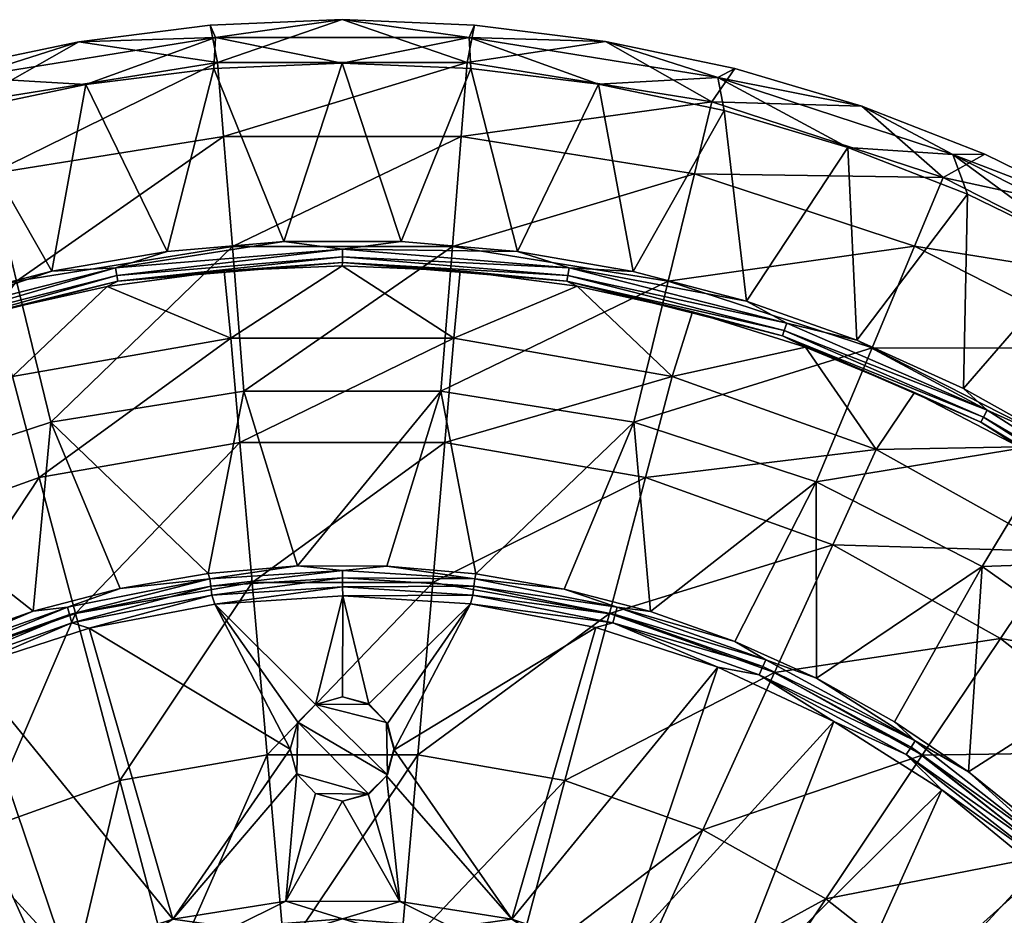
# Model space of a CAD drawing. Header units: inches. Extents: x -230 to 230, y -230 to 230.
# Tile 11 of 12: x -46 to 95, y 101 to 230. Entities that reach past the tile are written whole.
import ezdxf

# ---------------------------------------------------------------- set-up
doc = ezdxf.new("R2010")
doc.units = ezdxf.units.IN
doc.header["$MEASUREMENT"] = 0
doc.layers.add('Layer 1', color=7, linetype='Continuous')

# ---------------------------------------------------------------- blocks, each defined once
blk = doc.blocks.new('Matty tondo-R')
at = {"color": 9, "true_color": 0xc0c0c0}
mesh = blk.add_polyface(dxfattribs=at)
corners = [(0, 196.79, 3.32), (-32.57, 194.07, 3.32), (-8.39, 197.87, 3.84), (-25.15, 196.44, 3.84), (-41.7, 193.61, 3.84), (-32.39, 192.97, 2.44), (0, 195.67, 2.44), (0, 194.85, 1.29), (-32.25, 192.16, 1.29), (-33.79, 191.41), (-50.37, 187.72), (-16.97, 193.64), (-0.04, 194.39), (-37.84, 226.56, 5.26), (-19, 228.93, 5.26), (-18.2, 227.15, 9.37), (-53.92, 221.41, 9.37), (-36.82, 220.42, 10.34), (-18.48, 222.71, 10.34), (-0.03, 223.48, 10.34), (-0.03, 229.72, 5.26), (-15.8, 197.17, -173.5), (-14.13, 176.4, -230.56), (15.8, 197.17, -173.5), (-46.8, 192.19, -173.5), (-41.87, 171.94, -230.56), (-50.55, 207.58, -114.72), (-17.06, 212.96, -114.72), (-17.92, 223.59, -54.91), (17.06, 212.96, -114.72), (-53.07, 217.93, -54.91), (17.92, 223.59, -54.91), (-16.03, 183.98, -34.51), (-47.37, 178.49, -34.51), (16.03, 183.98, -34.51), (-14.72, 169.01, -68.16)]
mesh.append_faces([[corners[k] for k in face] for face in [(0, 1, 2), (3, 2, 1), (1, 4, 3), (0, 5, 1), (0, 6, 5), (6, 7, 8), (6, 8, 5), (8, 9, 10), (8, 11, 9), (7, 12, 11), (8, 7, 11), (13, 14, 15), (13, 15, 16), (15, 17, 16), (18, 17, 15), (18, 15, 19), (15, 14, 20), (21, 22, 23), (24, 25, 21), (26, 27, 28), (21, 25, 22), (24, 21, 27), (26, 24, 27), (27, 21, 29), (28, 13, 30), (26, 28, 30), (27, 31, 28), (28, 14, 13), (28, 20, 14), (9, 32, 33), (34, 35, 32), (11, 32, 9), (12, 32, 11), (2, 18, 19), (17, 18, 3), (2, 3, 18), (17, 3, 4)]], dxfattribs={"color": 9})
mesh = blk.add_polyface(dxfattribs=at)
corners = [(41.77, 193.57, 3.84), (32.57, 194.07, 3.32), (25.17, 196.44, 3.84), (0, 196.79, 3.32), (-8.39, 197.87, 3.84), (8.44, 197.87, 3.84), (0, 195.67, 2.44), (16.93, 193.65), (32.25, 192.16, 1.29), (33.73, 191.44), (32.39, 192.97, 2.44), (0, 194.85, 1.29), (-0.04, 194.39), (18.2, 227.15, 9.37), (18.96, 228.93, 5.26), (37.79, 226.59, 5.26), (-0.03, 229.72, 5.26), (-18.2, 227.15, 9.37), (-0.03, 223.48, 10.34), (18.44, 222.72, 10.34), (36.76, 220.44, 10.34), (46.8, 192.19, -173.5), (15.8, 197.17, -173.5), (14.13, 176.4, -230.56), (-14.13, 176.4, -230.56), (-15.8, 197.17, -173.5), (17.06, 212.96, -114.72), (50.55, 207.58, -114.72), (17.92, 223.59, -54.91), (-17.06, 212.96, -114.72), (53.07, 217.93, -54.91), (-17.92, 223.59, -54.91), (16.03, 183.98, -34.51), (-16.03, 183.98, -34.51), (47.37, 178.49, -34.51)]
mesh.append_faces([[corners[k] for k in face] for face in [(0, 1, 2), (2, 1, 3), (4, 5, 3), (3, 5, 2), (6, 3, 1), (7, 8, 9), (1, 10, 6), (10, 8, 11), (10, 11, 6), (12, 11, 7), (11, 8, 7), (13, 14, 15), (14, 13, 16), (16, 13, 17), (18, 13, 19), (17, 13, 18), (20, 19, 13), (21, 22, 23), (22, 24, 23), (25, 22, 26), (22, 27, 26), (28, 29, 26), (26, 30, 28), (28, 14, 16), (31, 28, 16), (14, 28, 15), (28, 30, 15), (7, 32, 12), (32, 33, 12), (32, 7, 9), (34, 32, 9), (5, 19, 2), (19, 5, 18), (2, 20, 0), (19, 20, 2), (4, 18, 5)]], dxfattribs={"color": 9})
mesh = blk.add_polyface(dxfattribs=at)
corners = [(-41.7, 193.61, 3.84), (-32.57, 194.07, 3.32), (-63.82, 186.15, 3.32), (-57.98, 189.39, 3.84), (-73.85, 183.79, 3.84), (-63.46, 185.09, 2.44), (-92.61, 173.64, 3.32), (-63.19, 184.31, 1.29), (-91.69, 171.92, 1.29), (-32.25, 192.16, 1.29), (-32.39, 192.97, 2.44), (-92.08, 172.65, 2.44), (-82.19, 176.11), (-50.37, 187.72), (-66.51, 182.61), (-53.92, 221.41, 9.37), (-74.63, 217.22, 5.26), (-56.44, 222.65, 5.26), (-87.65, 210.35, 9.37), (-72.6, 211.33, 10.34), (-54.91, 216.61, 10.34), (-36.82, 220.42, 10.34), (-37.84, 226.56, 5.26), (-46.8, 192.19, -173.5), (-76.08, 182.59, -173.5), (-68.06, 163.35, -230.56), (-82.17, 197.21, -114.72), (-50.55, 207.58, -114.72), (-53.07, 217.93, -54.91), (-86.27, 207.05, -54.91), (-47.37, 178.49, -34.51), (-33.79, 191.41), (-89.8, 204.61, 10.34)]
mesh.append_faces([[corners[k] for k in face] for face in [(0, 1, 2), (2, 3, 0), (3, 2, 4), (2, 1, 5), (6, 4, 2), (7, 8, 5), (9, 7, 10), (2, 5, 11), (1, 10, 5), (12, 8, 7), (5, 8, 11), (13, 7, 9), (10, 7, 5), (7, 14, 12), (7, 13, 14), (15, 16, 17), (18, 16, 15), (18, 15, 19), (15, 20, 19), (20, 15, 21), (15, 17, 22), (23, 24, 25), (26, 27, 28), (24, 23, 27), (26, 24, 27), (28, 16, 29), (26, 28, 29), (28, 17, 16), (28, 22, 17), (13, 30, 14), (31, 30, 13), (0, 20, 21), (20, 3, 19), (3, 20, 0), (32, 19, 4), (3, 4, 19)]], dxfattribs={"color": 9})
mesh = blk.add_polyface(dxfattribs=at)
corners = [(63.82, 186.15, 3.32), (32.57, 194.07, 3.32), (58.04, 189.32, 3.84), (73.87, 183.72, 3.84), (41.77, 193.57, 3.84), (92.61, 173.64, 3.32), (32.39, 192.97, 2.44), (50.29, 187.78), (63.19, 184.31, 1.29), (66.5, 182.69), (63.46, 185.09, 2.44), (32.25, 192.16, 1.29), (33.73, 191.44), (53.92, 221.41, 9.37), (54.84, 216.66, 10.34), (36.76, 220.44, 10.34), (37.79, 226.59, 5.26), (56.37, 222.7, 5.26), (87.65, 210.35, 9.37), (74.59, 217.29, 5.26), (18.2, 227.15, 9.37), (72.57, 211.39, 10.34), (46.8, 192.19, -173.5), (76.08, 182.59, -173.5), (82.17, 197.21, -114.72), (53.07, 217.93, -54.91), (41.87, 171.94, -230.56), (15.8, 197.17, -173.5), (50.55, 207.58, -114.72), (17.06, 212.96, -114.72), (86.27, 207.05, -54.91), (47.37, 178.49, -34.51), (89.78, 204.68, 10.34)]
mesh.append_faces([[corners[k] for k in face] for face in [(0, 1, 2), (3, 0, 2), (4, 2, 1), (0, 3, 5), (0, 6, 1), (7, 8, 9), (10, 0, 5), (6, 0, 10), (10, 8, 11), (11, 6, 10), (12, 11, 7), (11, 8, 7), (13, 14, 15), (16, 17, 13), (18, 13, 19), (17, 19, 13), (20, 16, 13), (20, 13, 15), (21, 14, 13), (13, 18, 21), (22, 23, 24), (17, 16, 25), (26, 23, 22), (27, 22, 28), (22, 24, 28), (25, 29, 28), (30, 28, 24), (28, 30, 25), (17, 25, 19), (25, 30, 19), (12, 7, 31), (31, 7, 9), (21, 3, 2), (2, 4, 14), (32, 3, 21), (21, 2, 14), (14, 4, 15)]], dxfattribs={"color": 9})
mesh = blk.add_polyface(dxfattribs=at)
corners = [(92.08, 172.65, 2.44), (91.69, 171.92, 1.29), (63.19, 184.31, 1.29), (73.87, 183.72, 3.84), (89.2, 176.78, 3.84), (92.61, 173.64, 3.32), (103.87, 168.59, 3.84), (118.07, 157.43, 3.32), (63.46, 185.09, 2.44), (117.4, 156.54, 2.44), (82.15, 176.2), (97.21, 168.37), (116.91, 155.88, 1.29), (74.59, 217.29, 5.26), (92.28, 210.39, 5.26), (87.65, 210.35, 9.37), (89.78, 204.68, 10.34), (72.57, 211.39, 10.34), (118.34, 194.75, 9.37), (122.26, 187.09, 10.34), (106.37, 196.57, 10.34), (109.34, 202.05, 5.26), (125.67, 192.31, 5.26), (110.94, 182.58, -114.72), (76.08, 182.59, -173.5), (102.72, 169.04, -173.5), (86.27, 207.05, -54.91), (68.06, 163.35, -230.56), (116.48, 191.69, -54.91), (82.17, 197.21, -114.72), (126.08, 152.42, -173.5), (136.17, 164.62, -114.72), (142.97, 172.83, -54.91), (76.67, 168.01, -34.51), (102.88, 153.36, -34.51), (117.79, 159.19, 3.84)]
mesh.append_faces([[corners[k] for k in face] for face in [(0, 1, 2), (3, 4, 5), (6, 5, 4), (5, 6, 7), (7, 0, 5), (5, 0, 8), (7, 9, 0), (10, 1, 11), (11, 1, 12), (9, 1, 0), (13, 14, 15), (16, 17, 15), (18, 19, 20), (15, 14, 21), (21, 22, 18), (18, 15, 21), (20, 16, 15), (15, 18, 20), (23, 24, 25), (26, 14, 13), (27, 25, 24), (21, 28, 22), (24, 23, 29), (25, 30, 31), (25, 31, 23), (28, 29, 23), (29, 28, 26), (32, 28, 23), (14, 26, 21), (26, 28, 21), (33, 10, 11), (34, 33, 11), (3, 16, 4), (4, 16, 20), (20, 19, 6), (19, 35, 6), (4, 20, 6)]], dxfattribs={"color": 9})
mesh = blk.add_polyface(dxfattribs=at)
corners = [(-41.87, 171.94, -230.56), (-44.38, 144.8, -285.31), (-31.92, 148.05, -285.31), (-68.06, 163.35, -230.56), (-56.48, 140.53, -285.31), (-68.21, 135.22, -285.31), (-91.89, 151.23, -230.56), (-79.41, 128.96, -285.31), (-76.08, 182.59, -173.5), (-46.8, 192.19, -173.5), (-38.34, 144.47, -99.73), (-51.75, 113.39, -128.08), (-62.05, 135.98, -99.73), (-70.43, 154.34, -68.16), (-94.51, 140.88, -68.16), (-76.67, 168.01, -34.51), (-43.52, 163.97, -68.16), (-47.37, 178.49, -34.51), (-83.27, 124.12, -99.73), (-66.51, 182.61), (-16.03, 183.98, -34.51), (-82.19, 176.11), (-53.79, 136.71, -288), (-36.36, 142.36, -288), (-38.85, 143.12, -287.82), (-59.87, 135.67, -287.82), (-70.43, 128.93, -288), (-80.99, 124.22, -287.82), (-39.47, 145.38, -286.4), (-60.81, 137.82, -286.4), (-60.38, 136.84, -287.27), (-81.69, 125.29, -287.27), (-39.19, 144.34, -287.27), (-82.27, 126.19, -286.4)]
mesh.append_faces([[corners[k] for k in face] for face in [(0, 1, 2), (1, 0, 3), (4, 1, 3), (4, 3, 5), (6, 5, 3), (6, 7, 5), (8, 6, 3), (9, 3, 0), (10, 11, 12), (13, 14, 15), (16, 13, 17), (12, 18, 13), (10, 12, 16), (12, 13, 16), (19, 17, 15), (17, 13, 15), (20, 16, 17), (19, 15, 21), (22, 23, 24), (25, 26, 22), (25, 22, 24), (25, 27, 26), (28, 2, 1), (5, 29, 4), (30, 27, 25), (27, 30, 31), (25, 24, 32), (25, 32, 30), (29, 31, 30), (31, 29, 33), (28, 30, 32), (28, 29, 30), (7, 33, 5), (33, 29, 5), (4, 29, 1), (29, 28, 1)]], dxfattribs={"color": 9})
mesh = blk.add_polyface(dxfattribs=at)
corners = [(63.19, 184.31, 1.29), (63.46, 185.09, 2.44), (92.08, 172.65, 2.44), (66.5, 182.69), (82.15, 176.2), (91.69, 171.92, 1.29), (44.27, 144.74, -285.31), (41.87, 171.94, -230.56), (31.84, 147.98, -285.31), (68.06, 163.35, -230.56), (56.38, 140.46, -285.31), (68.08, 135.18, -285.31), (91.89, 151.23, -230.56), (46.8, 192.19, -173.5), (14.13, 176.4, -230.56), (76.08, 182.59, -173.5), (62.05, 135.98, -99.73), (31.97, 120.47, -128.08), (38.34, 144.47, -99.73), (76.67, 168.01, -34.51), (12.97, 148.9, -99.73), (43.52, 163.97, -68.16), (70.43, 154.34, -68.16), (94.51, 140.88, -68.16), (14.72, 169.01, -68.16), (47.37, 178.49, -34.51), (39.47, 145.38, -286.4), (60.81, 137.82, -286.4), (36.4, 142.45, -288), (53.92, 136.78, -288), (38.85, 143.12, -287.82), (59.87, 135.67, -287.82), (60.38, 136.84, -287.27), (70.58, 128.97, -288), (18.73, 147.11, -287.82), (39.19, 144.34, -287.27), (82.27, 126.19, -286.4), (81.69, 125.29, -287.27), (18.89, 148.37, -287.27), (79.3, 128.91, -285.31)]
mesh.append_faces([[corners[k] for k in face] for face in [(0, 1, 2), (3, 0, 4), (0, 5, 4), (6, 7, 8), (7, 6, 9), (9, 6, 10), (9, 11, 12), (10, 11, 9), (13, 14, 7), (15, 7, 9), (16, 17, 18), (3, 4, 19), (18, 20, 21), (16, 18, 22), (18, 21, 22), (23, 16, 22), (24, 25, 21), (21, 19, 22), (19, 21, 25), (19, 25, 3), (8, 26, 6), (27, 11, 10), (28, 29, 30), (30, 31, 32), (33, 31, 29), (29, 31, 30), (34, 30, 35), (11, 27, 36), (30, 32, 35), (31, 37, 32), (26, 38, 35), (27, 35, 32), (35, 27, 26), (32, 36, 27), (6, 26, 10), (26, 27, 10), (39, 11, 36)]], dxfattribs={"color": 9})
mesh = blk.add_polyface(dxfattribs=at)
corners = [(-14.13, 176.4, -230.56), (-6.45, 151.29, -285.31), (14.13, 176.4, -230.56), (-19.27, 150.21, -285.31), (-41.87, 171.94, -230.56), (-31.92, 148.05, -285.31), (-31.97, 120.47, -128.08), (-38.34, 144.47, -99.73), (-12.97, 148.9, -99.73), (12.97, 148.9, -99.73), (-10.82, 124.17, -128.08), (-14.72, 169.01, -68.16), (-43.52, 163.97, -68.16), (-16.03, 183.98, -34.51), (14.72, 169.01, -68.16), (-18.3, 145.81, -288), (-6.38, 128.88, -288), (-3.88, 131.38, -288), (0.05, 146.98, -288), (0, 132.5, -288), (-7.5, 125, -288), (-36.36, 142.36, -288), (-18.73, 147.11, -287.82), (-38.85, 143.12, -287.82), (-18.89, 148.37, -287.27), (-19.03, 149.43, -286.4), (-39.19, 144.34, -287.27), (0, 148.29, -287.82), (0, 149.57, -287.27), (-39.47, 145.38, -286.4), (0, 150.64, -286.4), (3.69, 131.43, -273), (0, 132.5, -273), (-3.88, 131.38, -273), (-6.38, 128.88, -273)]
mesh.append_faces([[corners[k] for k in face] for face in [(0, 1, 2), (0, 3, 1), (0, 4, 3), (3, 4, 5), (6, 7, 8), (8, 9, 10), (11, 12, 13), (6, 8, 10), (8, 7, 11), (7, 12, 11), (8, 11, 14), (15, 16, 17), (18, 17, 19), (15, 17, 18), (15, 20, 16), (21, 20, 15), (22, 23, 21), (24, 25, 26), (21, 15, 22), (22, 15, 27), (27, 15, 18), (23, 22, 24), (24, 26, 23), (22, 27, 28), (22, 28, 24), (5, 29, 25), (26, 25, 29), (30, 24, 28), (30, 25, 24), (25, 3, 5), (25, 1, 3), (25, 30, 1), (31, 32, 33), (16, 34, 17), (19, 17, 33), (34, 33, 17), (19, 33, 32)]], dxfattribs={"color": 9})
mesh = blk.add_polyface(dxfattribs=at)
corners = [(3.69, 131.43, -273), (3.81, 131.48, -288), (0, 132.5, -273), (6.46, 128.68, -288), (6.33, 128.82, -273), (0, 132.5, -288), (19.19, 150.16, -285.31), (41.87, 171.94, -230.56), (14.13, 176.4, -230.56), (6.38, 151.27, -285.31), (31.84, 147.98, -285.31), (-6.45, 151.29, -285.31), (38.34, 144.47, -99.73), (10.82, 124.17, -128.08), (12.97, 148.9, -99.73), (-10.82, 124.17, -128.08), (31.97, 120.47, -128.08), (-12.97, 148.9, -99.73), (14.72, 169.01, -68.16), (43.52, 163.97, -68.16), (-14.72, 169.01, -68.16), (16.03, 183.98, -34.51), (47.37, 178.49, -34.51), (0.05, 146.98, -288), (18.38, 145.85, -288), (7.42, 124.87, -288), (36.4, 142.45, -288), (18.73, 147.11, -287.82), (0, 148.29, -287.82), (38.85, 143.12, -287.82), (18.89, 148.37, -287.27), (0, 149.57, -287.27), (39.19, 144.34, -287.27), (19.03, 149.43, -286.4), (0, 150.64, -286.4), (39.47, 145.38, -286.4), (-3.88, 131.38, -273)]
mesh.append_faces([[corners[k] for k in face] for face in [(0, 1, 2), (3, 0, 4), (1, 5, 2), (3, 1, 0), (6, 7, 8), (8, 9, 6), (6, 10, 7), (9, 8, 11), (12, 13, 14), (15, 14, 13), (13, 12, 16), (14, 17, 18), (14, 18, 19), (20, 21, 18), (22, 18, 21), (23, 1, 24), (24, 25, 26), (3, 24, 1), (3, 25, 24), (5, 1, 23), (23, 27, 28), (24, 27, 23), (29, 27, 24), (26, 29, 24), (28, 27, 30), (28, 30, 31), (27, 32, 30), (31, 30, 33), (31, 33, 34), (30, 35, 33), (34, 9, 11), (33, 6, 9), (34, 33, 9), (6, 33, 10), (33, 35, 10), (0, 36, 4)]], dxfattribs={"color": 9})
mesh = blk.add_polyface(dxfattribs=at)
corners = [(117.4, 156.54, 2.44), (116.91, 155.88, 1.29), (91.69, 171.92, 1.29), (103.87, 168.59, 3.84), (117.79, 159.19, 3.84), (118.07, 157.43, 3.32), (130.89, 148.62, 3.84), (139.73, 138.57, 3.32), (138.94, 137.78, 2.44), (111.53, 159.23), (97.21, 168.37), (124.96, 148.92), (79.3, 128.91, -285.31), (91.89, 151.23, -230.56), (68.08, 135.18, -285.31), (89.94, 121.73, -285.31), (99.95, 113.66, -285.31), (112.79, 136.36, -230.56), (109.22, 104.79, -285.31), (130.47, 119.56, -230.56), (126.08, 152.42, -173.5), (102.72, 169.04, -173.5), (68.06, 163.35, -230.56), (83.27, 124.12, -99.73), (115.14, 124.59, -68.16), (101.44, 109.77, -99.73), (102.88, 153.36, -34.51), (69.44, 103.51, -128.08), (62.05, 135.98, -99.73), (94.51, 140.88, -68.16), (132.06, 106.49, -68.16), (70.43, 154.34, -68.16), (76.67, 168.01, -34.51), (125.34, 135.63, -34.51), (80.99, 124.22, -287.82), (101.17, 108.43, -287.82), (102.04, 109.36, -287.27), (86.11, 119.16, -288), (81.69, 125.29, -287.27), (102.77, 110.14, -286.4), (82.27, 126.19, -286.4)]
mesh.append_faces([[corners[k] for k in face] for face in [(0, 1, 2), (3, 4, 5), (5, 4, 6), (7, 0, 5), (8, 1, 0), (1, 9, 10), (1, 11, 9), (12, 13, 14), (13, 12, 15), (15, 16, 17), (13, 15, 17), (18, 19, 16), (16, 19, 17), (13, 20, 21), (22, 13, 21), (20, 13, 17), (23, 24, 25), (10, 9, 26), (23, 25, 27), (23, 28, 29), (24, 23, 29), (30, 25, 24), (31, 26, 29), (26, 31, 32), (29, 33, 24), (33, 29, 26), (26, 9, 11), (33, 26, 11), (34, 35, 36), (37, 35, 34), (34, 36, 38), (39, 38, 36), (38, 39, 40), (40, 15, 12), (16, 15, 39), (15, 40, 39)]], dxfattribs={"color": 9})
mesh = blk.add_polyface(dxfattribs=at)
corners = [(-69.44, 103.51, -128.08), (-65.16, 70.51, -152.25), (-84.59, 91.54, -128.08), (-24.63, 92.8, -152.25), (-26.84, 58.81, -171.58), (-39.86, 87.34, -152.25), (-51.75, 113.39, -128.08), (-53.48, 79.73, -152.25), (-74.74, 60.26, -152.25), (-31.97, 120.47, -128.08), (-83.27, 124.12, -99.73), (-62.05, 135.98, -99.73), (-38.34, 144.47, -99.73), (-46.77, 86.94, -284.74), (-34.07, 92.66, -284.74), (-32.8, 95.13, -287.1), (-20.73, 96.54, -284.74), (-39.83, 95.49, -288), (-24.35, 100.57, -288), (-50.41, 87.08, -287.1), (-58.56, 79.48, -284.74), (-67.4, 74.71, -287.1), (-67.65, 78.29, -288), (-54.41, 88.01, -288), (-69.16, 70.45, -284.74), (-70.43, 128.93, -288), (-85.99, 119.12, -288), (-53.79, 136.71, -288), (-36.36, 142.36, -288), (-80.99, 124.22, -287.82), (-55.45, 71.54, -262.51), (-40.79, 80.8, -262.51), (-26.22, 86.63, -262.51), (-37.06, 73.41, -240.27), (-23.82, 78.7, -240.27)]
mesh.append_faces([[corners[k] for k in face] for face in [(0, 1, 2), (3, 4, 5), (0, 6, 7), (8, 2, 1), (6, 9, 5), (1, 0, 7), (7, 6, 5), (5, 9, 3), (10, 11, 0), (0, 2, 10), (0, 11, 6), (6, 12, 9), (13, 14, 15), (15, 14, 16), (17, 15, 18), (19, 13, 15), (13, 19, 20), (20, 19, 21), (22, 21, 23), (21, 24, 20), (19, 23, 21), (23, 19, 17), (19, 15, 17), (23, 25, 26), (27, 18, 28), (25, 17, 27), (18, 27, 17), (17, 25, 23), (23, 26, 22), (26, 25, 29), (20, 30, 13), (31, 14, 13), (30, 31, 13), (32, 14, 31), (33, 32, 31), (33, 34, 32)]], dxfattribs={"color": 9})
mesh = blk.add_polyface(dxfattribs=at)
corners = [(-8.33, 95.64, -152.25), (-16.58, 62.48, -171.58), (-24.63, 92.8, -152.25), (8.33, 95.64, -152.25), (-5.61, 64.39, -171.58), (-31.97, 120.47, -128.08), (-10.82, 124.17, -128.08), (10.82, 124.17, -128.08), (0, 100.62, -287.1), (-15.75, 99.38, -287.1), (-6.92, 98.53, -284.74), (-32.8, 95.13, -287.1), (-20.73, 96.54, -284.74), (-8.12, 103.15, -288), (-24.35, 100.57, -288), (-6.52, 121.46, -288), (-7.5, 125, -288), (-36.36, 142.36, -288), (-3.88, 118.62, -288), (0, 117.5, -288), (-26.22, 86.63, -262.51), (-34.07, 92.66, -284.74), (0, 90.51, -262.51), (-12.49, 89.64, -262.51), (-23.82, 78.7, -240.27), (-11.35, 81.44, -240.27), (0, 82.23, -240.27), (-10.21, 73.24, -218.04), (-6.52, 121.46, -273), (3.81, 118.52, -273), (-6.38, 128.88, -273), (-7.5, 125, -273), (-3.88, 118.62, -273), (6.46, 121.32, -273), (-3.88, 131.38, -273), (-6.38, 128.88, -288), (0, 117.5, -273)]
mesh.append_faces([[corners[k] for k in face] for face in [(0, 1, 2), (3, 4, 0), (5, 6, 2), (6, 7, 0), (2, 6, 0), (8, 9, 10), (11, 12, 9), (10, 9, 12), (9, 13, 14), (11, 9, 14), (9, 8, 13), (15, 14, 13), (14, 16, 17), (18, 13, 19), (15, 16, 14), (18, 15, 13), (20, 12, 21), (22, 10, 23), (23, 12, 20), (23, 10, 12), (24, 23, 20), (25, 22, 23), (24, 25, 23), (25, 26, 22), (25, 27, 26), (28, 29, 30), (28, 30, 31), (32, 29, 28), (33, 34, 30), (31, 35, 16), (30, 35, 31), (28, 31, 16), (15, 32, 28), (28, 16, 15), (32, 18, 36), (18, 32, 15), (18, 19, 36)]], dxfattribs={"color": 9})
mesh = blk.add_polyface(dxfattribs=at)
corners = [(7.42, 124.87, -288), (6.46, 128.68, -288), (6.33, 128.82, -273), (6.46, 121.32, -273), (3.81, 118.52, -273), (3.69, 118.57, -288), (6.33, 121.18, -288), (7.42, 125.13, -273), (0, 117.5, -288), (0, 117.5, -273), (10.82, 124.17, -128.08), (31.97, 120.47, -128.08), (8.33, 95.64, -152.25), (-8.33, 95.64, -152.25), (24.63, 92.8, -152.25), (15.75, 99.38, -287.1), (20.79, 96.63, -284.74), (32.8, 95.13, -287.1), (0, 100.62, -287.1), (7.02, 98.56, -284.74), (-6.92, 98.53, -284.74), (8.27, 103.13, -288), (-8.12, 103.15, -288), (24.35, 100.57, -288), (36.4, 142.45, -288), (12.49, 89.64, -262.51), (0, 90.51, -262.51), (26.22, 86.63, -262.51), (0, 82.23, -240.27), (11.35, 81.44, -240.27), (-3.88, 118.62, -273), (-6.38, 128.88, -273), (-3.88, 131.38, -273)]
mesh.append_faces([[corners[k] for k in face] for face in [(0, 1, 2), (3, 4, 5), (6, 7, 3), (8, 4, 9), (4, 8, 5), (6, 0, 7), (6, 3, 5), (0, 2, 7), (10, 11, 12), (10, 12, 13), (11, 14, 12), (15, 16, 17), (18, 19, 15), (16, 15, 19), (20, 19, 18), (18, 21, 22), (15, 23, 21), (18, 15, 21), (15, 17, 23), (6, 23, 0), (5, 8, 21), (21, 8, 22), (23, 6, 21), (21, 6, 5), (24, 0, 23), (19, 25, 16), (26, 19, 20), (25, 27, 16), (26, 25, 19), (28, 25, 26), (29, 27, 25), (28, 29, 25), (2, 3, 7), (9, 4, 30), (4, 3, 31), (3, 2, 32)]], dxfattribs={"color": 9})
mesh = blk.add_polyface(dxfattribs=at)
corners = [(39.86, 87.34, -152.25), (16.58, 62.48, -171.58), (24.63, 92.8, -152.25), (83.27, 124.12, -99.73), (51.75, 113.39, -128.08), (62.05, 135.98, -99.73), (31.97, 120.47, -128.08), (69.44, 103.51, -128.08), (84.59, 91.54, -128.08), (53.48, 79.73, -152.25), (65.16, 70.51, -152.25), (50.41, 87.08, -287.1), (32.8, 95.13, -287.1), (34.19, 92.73, -284.74), (20.79, 96.63, -284.74), (39.98, 95.43, -288), (58.68, 79.52, -284.74), (67.4, 74.71, -287.1), (46.92, 86.98, -284.74), (24.35, 100.57, -288), (54.53, 87.93, -288), (67.65, 78.29, -288), (70.58, 128.97, -288), (53.92, 136.78, -288), (36.4, 142.45, -288), (86.11, 119.16, -288), (80.99, 124.22, -287.82), (81.69, 125.29, -287.27), (59.87, 135.67, -287.82), (82.27, 126.19, -286.4), (60.38, 136.84, -287.27), (40.79, 80.8, -262.51), (55.45, 71.54, -262.51), (26.22, 86.63, -262.51), (23.82, 78.7, -240.27), (37.06, 73.41, -240.27)]
mesh.append_faces([[corners[k] for k in face] for face in [(0, 1, 2), (3, 4, 5), (6, 4, 2), (7, 0, 4), (8, 9, 7), (2, 4, 0), (0, 7, 9), (9, 8, 10), (6, 5, 4), (4, 3, 7), (11, 12, 13), (13, 12, 14), (15, 12, 11), (16, 17, 11), (18, 11, 13), (12, 15, 19), (11, 20, 15), (20, 11, 21), (11, 18, 16), (17, 21, 11), (22, 23, 15), (24, 19, 23), (20, 25, 22), (21, 25, 20), (20, 22, 15), (15, 23, 19), (26, 27, 28), (22, 26, 28), (25, 26, 22), (29, 30, 27), (13, 31, 18), (31, 32, 16), (33, 13, 14), (31, 13, 33), (31, 16, 18), (34, 31, 33), (35, 31, 34)]], dxfattribs={"color": 9})
mesh = blk.add_polyface(dxfattribs=at)
corners = [(130.47, 119.56, -230.56), (109.22, 104.79, -285.31), (117.73, 95.14, -285.31), (97.03, 78.24, -128.08), (65.16, 70.51, -152.25), (84.59, 91.54, -128.08), (106.78, 64.28, -128.08), (74.74, 60.26, -152.25), (114.06, 50.25, -128.08), (82.25, 49.52, -152.25), (101.44, 109.77, -99.73), (116.35, 93.82, -99.73), (128.05, 77.09, -99.73), (69.44, 103.51, -128.08), (136.78, 60.26, -99.73), (132.06, 106.49, -68.16), (88.72, 53.24, -288), (79.21, 66.57, -288), (82.25, 57.96, -287.1), (86.19, 48.33, -284.74), (78.53, 59.99, -284.74), (132.69, 63.2, -288), (123.78, 79.25, -288), (100.29, 107.49, -288), (86.11, 119.16, -288), (67.65, 78.29, -288), (112.93, 94.1, -288), (95.97, 38.68, -288), (101.17, 108.43, -287.82), (119.13, 88.31, -287.82), (120.15, 89.07, -287.27), (133.58, 64.39, -287.82), (99.95, 113.66, -285.31), (102.77, 110.14, -286.4), (121.02, 89.71, -286.4), (125.37, 84.83, -285.31), (102.04, 109.36, -287.27), (134.73, 64.95, -287.27)]
mesh.append_faces([[corners[k] for k in face] for face in [(0, 1, 2), (3, 4, 5), (6, 7, 3), (8, 9, 6), (7, 6, 9), (10, 11, 5), (12, 3, 11), (5, 13, 10), (12, 14, 6), (5, 11, 3), (6, 3, 12), (14, 8, 6), (11, 10, 15), (16, 17, 18), (19, 18, 20), (21, 22, 16), (23, 24, 25), (26, 25, 17), (26, 17, 22), (27, 21, 16), (16, 22, 17), (25, 26, 23), (28, 29, 30), (24, 23, 28), (28, 26, 29), (23, 26, 28), (31, 29, 22), (26, 22, 29), (32, 33, 1), (2, 34, 35), (36, 28, 30), (30, 29, 37), (34, 36, 30), (36, 34, 33), (1, 33, 2), (33, 34, 2)]], dxfattribs={"color": 9})

msp = doc.modelspace()

# ---------------------------------------------------------------- block references
at = {"layer": 'Layer 1'}
msp.add_blockref('Matty tondo-R', (0, 0), dxfattribs=at)

doc.saveas('drawing.dxf')
